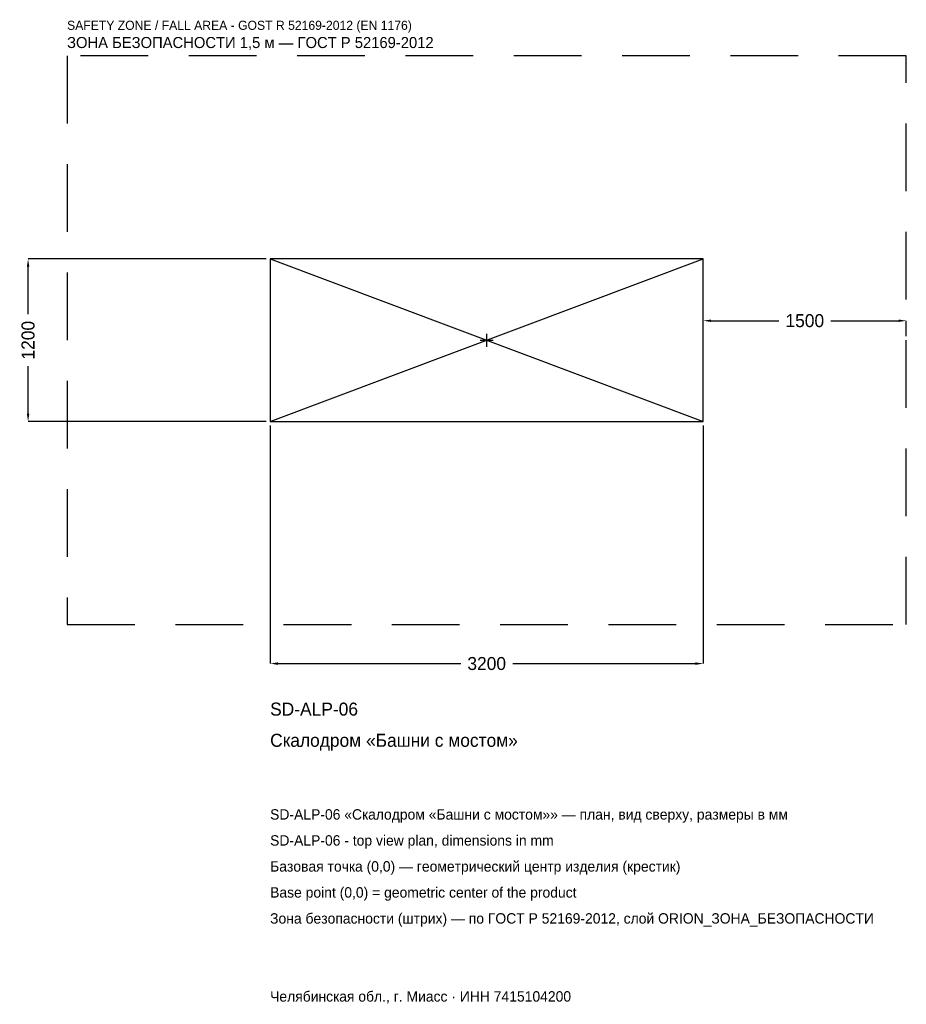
# Model space of a CAD drawing. Header units: metres. Extents: x -3450 to 3100, y -4904 to 2367.
import ezdxf

# ---------------------------------------------------------------- set-up
doc = ezdxf.new("R2010")
doc.units = ezdxf.units.M
doc.linetypes.add('DASHED', pattern=[800, 500, -300])
for name, color, linetype in [('ЗСК_ДАННЫЕ', 3, 'Continuous'), ('ЗСК_ЗОНА_БЕЗОПАСНОСТИ', 1, 'Continuous'), ('ЗСК_КОНТУР', 7, 'Continuous'), ('ЗСК_РАЗМЕРЫ', 8, 'Continuous')]:
    doc.layers.add(name, color=color, linetype=linetype)
doc.dimstyles.new('ORION', dxfattribs={"dimtxt": 96, "dimasz": 57.6, "dimexe": 1.25, "dimexo": 28.8, "dimtad": 1, "dimdec": 0, "dimcen": 2.5, "dimazin": 3, "dimtfac": 1, "dimtmove": 0, "dimatfit": 3})

# ---------------------------------------------------------------- blocks, each defined once
blk = doc.blocks.new('_CLOSEDFILLED')
at = {"color": 0, "linetype": 'BYBLOCK'}
blk.add_solid([(-1, 0.16), (0, 0), (-1, -0.16)], dxfattribs=at)
blk = doc.blocks.new('*D1')
for p, q in [((-1600, -628.8), (-1600, -2388)), ((1600, -628.8), (1600, -2388)), ((-1542.4, -2388), (-192, -2388)), ((192, -2388), (1542.4, -2388))]:
    blk.add_line(p, q)
at = {"layer": 'Defpoints'}
for p in [(-1600, -600), (1600, -600), (-1600, -2388)]:
    blk.add_point(p, dxfattribs=at)
at = {"layer": 'ЗСК_РАЗМЕРЫ', "xscale": 57.599999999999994, "yscale": 57.599999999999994, "rotation": 180}
blk.add_blockref('_CLOSEDFILLED', (-1600, -2388), dxfattribs=at)
at = {"layer": 'ЗСК_РАЗМЕРЫ', "xscale": 57.599999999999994, "yscale": 57.599999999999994}
blk.add_blockref('_CLOSEDFILLED', (1600, -2388), dxfattribs=at)
at = {"layer": 'ЗСК_РАЗМЕРЫ', "insert": (0, -2388), "char_height": 96, "attachment_point": 5}
blk.add_mtext('3200', dxfattribs=at)
blk = doc.blocks.new('*D2')
for p, q in [((-1628.8, 600), (-3388, 600)), ((-3388, 192), (-3388, 542.4)), ((-3388, -542.4), (-3388, -192)), ((-1628.8, -600), (-3388, -600))]:
    blk.add_line(p, q)
at = {"layer": 'Defpoints'}
for p in [(-1600, 600), (-3388, -600), (-1600, -600)]:
    blk.add_point(p, dxfattribs=at)
at = {"layer": 'ЗСК_РАЗМЕРЫ', "xscale": 57.599999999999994, "yscale": 57.599999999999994}
for p, rotation in [((-3388, 600), 90), ((-3388, -600), 270)]:
    blk.add_blockref('_CLOSEDFILLED', p, dxfattribs=dict(at, rotation=rotation))
at = {"layer": 'ЗСК_РАЗМЕРЫ', "insert": (-3388, 0), "char_height": 96, "attachment_point": 5, "rotation": 90}
blk.add_mtext('1200', dxfattribs=at)
blk = doc.blocks.new('*D3')
for p, q in [((1600, 28.8), (1600, 144)), ((1657.6, 144), (2158, 144)), ((2542, 144), (3042.4, 144)), ((3100, 28.8), (3100, 144))]:
    blk.add_line(p, q)
at = {"layer": 'Defpoints'}
for p in [(1600, 144), (1600, 0), (3100, 0)]:
    blk.add_point(p, dxfattribs=at)
at = {"layer": 'ЗСК_РАЗМЕРЫ', "xscale": 57.599999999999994, "yscale": 57.599999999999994, "rotation": 180}
blk.add_blockref('_CLOSEDFILLED', (1600, 144), dxfattribs=at)
at = {"layer": 'ЗСК_РАЗМЕРЫ', "xscale": 57.599999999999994, "yscale": 57.599999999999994}
blk.add_blockref('_CLOSEDFILLED', (3100, 144), dxfattribs=at)
at = {"layer": 'ЗСК_РАЗМЕРЫ', "insert": (2350, 144), "char_height": 96, "attachment_point": 5}
blk.add_mtext('1500', dxfattribs=at)
blk = doc.blocks.new('ОРИОН SD-ALP-06 Скалодром Башни с мостом')
at = {"layer": 'ЗСК_ЗОНА_БЕЗОПАСНОСТИ', "linetype": 'DASHED'}
blk.add_lwpolyline([(-3100, -2100), (3100, -2100), (3100, 2100), (-3100, 2100)], close=True, dxfattribs=at)
at = {"layer": 'ЗСК_КОНТУР'}
for p, q in [((-1600, -600), (1600, 600)), ((-1600, 600), (1600, -600))]:
    blk.add_line(p, q, dxfattribs=at)
blk.add_lwpolyline([(-1600, -600), (1600, -600), (1600, 600), (-1600, 600)], close=True, dxfattribs=at)
at = {"layer": 'ЗСК_РАЗМЕРЫ'}
for p, q in [((-48, 0), (48, 0)), ((0, -48), (0, 48))]:
    blk.add_line(p, q, dxfattribs=at)
at = {"layer": 'ЗСК_ДАННЫЕ'}
for tag, p in [('АРТИКУЛ', (-1600, -2772)), ('НАИМЕНОВАНИЕ', (-1600, -3002.4))]:
    blk.add_attdef(tag, p, '', height=96, dxfattribs=at)
at = {"layer": 'ЗСК_ДАННЫЕ', "flags": 1}
for tag, p in [('ПРОИЗВОДИТЕЛЬ', (-1600, -3232.8)), ('ТЕЛЕФОН', (-1600, -3463.2)), ('САЙТ', (-1600, -3924)), ('АДРЕС', (-1600, -4154.4)), ('РЕКВИЗИТЫ', (-1600, -4384.8)), ('ГАБАРИТЫ', (-1600, -4615.2)), ('ЗОНА_БЕЗОПАСНОСТИ', (-1600, -4845.6))]:
    blk.add_attdef(tag, p, '', height=96, dxfattribs=at)
at = {"layer": 'ЗСК_ЗОНА_БЕЗОПАСНОСТИ', "color": 1}
for s, height, p in [('SAFETY ZONE / FALL AREA - GOST R 52169-2012 (EN 1176)', 67.2, (-3100, 2292)), ('ЗОНА БЕЗОПАСНОСТИ 1,5 м — ГОСТ Р 52169-2012', 81.6, (-3100, 2157.6))]:
    blk.add_text(s, height=height, dxfattribs=at).set_placement(p)
at = {"layer": 'ЗСК_РАЗМЕРЫ'}
dim = blk.add_linear_dim(base=(-3388, -600), p1=(-1600, -600), p2=(-1600, 600), angle=90, dimstyle='ORION', dxfattribs=at)
dim.commit()
dim.dimension.update_dxf_attribs({"geometry": '*D2', "text_midpoint": (-3388, 0)})
for base, p1, p2, picture, middle in [((1600, 144), (1600, 0), (3100, 0), '*D3', (2350, 144)), ((-1600, -2388), (-1600, -600), (1600, -600), '*D1', (0, -2388))]:
    dim = blk.add_linear_dim(base=base, p1=p1, p2=p2, dimstyle='ORION', dxfattribs=at)
    dim.commit()
    dim.dimension.update_dxf_attribs({"geometry": picture, "text_midpoint": middle})

msp = doc.modelspace()

# ---------------------------------------------------------------- block references
msp.add_blockref('ОРИОН SD-ALP-06 Скалодром Башни с мостом', (0, 0)).add_auto_attribs({'АРТИКУЛ': 'SD-ALP-06', 'НАИМЕНОВАНИЕ': 'Скалодром «Башни с мостом»'})

# ---------------------------------------------------------------- texts
at = {"layer": 'ЗСК_ДАННЫЕ', "color": 3}
for s, p in [('SD-ALP-06 «Скалодром «Башни с мостом»» — план, вид сверху, размеры в мм', (-1600, -3540)), ('SD-ALP-06 - top view plan, dimensions in mm', (-1600, -3732)), ('Челябинская обл., г. Миасс · ИНН 7415104200', (-1600, -4884))]:
    msp.add_text(s, height=76.8, dxfattribs=at).set_placement(p)
at = {"layer": 'ЗСК_ДАННЫЕ', "color": 7}
for s, p in [('Базовая точка (0,0) — геометрический центр изделия (крестик)', (-1600, -3924)), ('Base point (0,0) = geometric center of the product', (-1600, -4116))]:
    msp.add_text(s, height=76.8, dxfattribs=at).set_placement(p)
at = {"layer": 'ЗСК_ДАННЫЕ', "color": 1}
msp.add_text('Зона безопасности (штрих) — по ГОСТ Р 52169-2012, слой ORION_ЗОНА_БЕЗОПАСНОСТИ', height=76.8, dxfattribs=at).set_placement((-1600, -4308))

doc.saveas('drawing.dxf')
